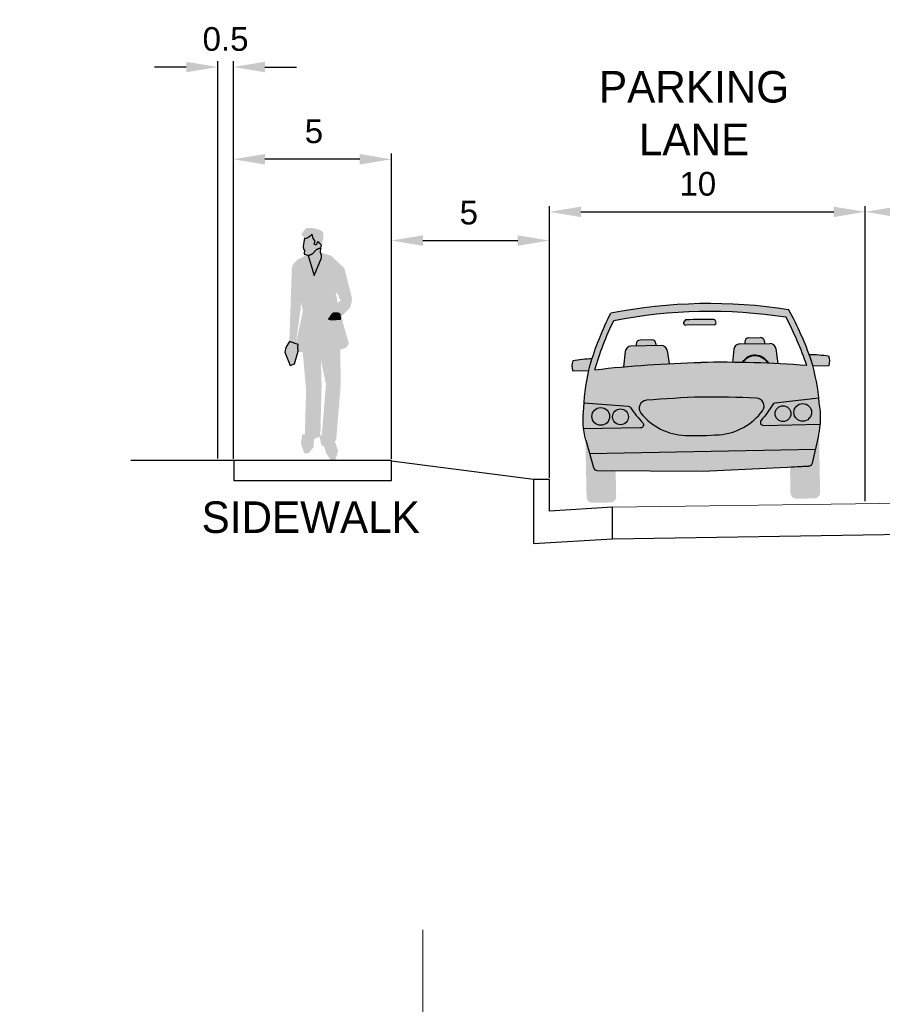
# Model space of a CAD drawing. Extents: x 3480 to 4622, y 4336 to 4703.
# Tile 27 of 33: x 4124 to 4138, y 4632 to 4648. Entities that reach past the tile are written whole.
import ezdxf

# ---------------------------------------------------------------- set-up
doc = ezdxf.new("R2010")
doc.units = 0
doc.header["$MEASUREMENT"] = 0
doc.set_wipeout_variables(frame=1)
doc.linetypes.add('Wisdot2', pattern=[0.125, 0.0625, -0.0625])
doc.layers.get('Defpoints').update_dxf_attribs({"lineweight": 25})
for name, color, linetype, lineweight in [('P_AREA', 1, 'Wisdot2', 25), ('P_MISC', 7, 'Continuous', 25), ('P_MISC_CONSTD', 7, 'Continuous', 25), ('P_MISC_TYPS', 7, 'Continuous', 25)]:
    doc.layers.add(name, color=color, linetype=linetype, lineweight=lineweight)
doc.layers.add('P_MISC_NoPlot', color=7, linetype='Continuous', lineweight=18, plot=False)
doc.styles.add('DOT_FONT15', font='dot_font15.shx')
doc.styles.get("Standard").update_dxf_attribs({"font": 'arial.ttf'})
doc.dimstyles.get("Standard").update_dxf_attribs({"dimtxt": 0.18, "dimasz": 0.18, "dimexe": 0.18, "dimexo": 0.0625, "dimgap": 0.09, "dimtad": 0, "dimtih": 1, "dimtoh": 1, "dimdec": 4, "dimzin": 0, "dimdsep": 46, "dimtxsty": 'Standard', "dimcen": 0.09, "dimadec": 0, "dimazin": 0, "dimtfac": 1, "dimtdec": 4, "dimtofl": 0, "dimtmove": 0, "dimatfit": 3, "dimfxl": 1, "dimtolj": 1, "dimtzin": 0, "dimarcsym": 0})

# ---------------------------------------------------------------- blocks, each defined once
blk = doc.blocks.new('*D79')
at = {"layer": 'Defpoints', "color": 0, "transparency": 16777216}
for p in [(870653.784, 574548.451), (870647.783, 574542.847), (870653.784, 574539.301)]:
    blk.add_point(p, dxfattribs=at)
at = {"layer": 'P_MISC', "color": 0, "lineweight": -2, "transparency": 16777216}
for p, q in [((870647.783, 574542.91), (870647.783, 574548.631)), ((870653.784, 574539.363), (870653.784, 574548.631)), ((870648.783, 574548.451), (870652.784, 574548.451))]:
    blk.add_line(p, q, dxfattribs=at)
at = {"layer": 'P_MISC', "color": 0, "transparency": 16777216}
for points in [[(870648.783, 574548.617), (870648.783, 574548.284), (870647.783, 574548.451)], [(870652.784, 574548.617), (870652.784, 574548.284), (870653.784, 574548.451)]]:
    blk.add_solid(points, dxfattribs=at)
at = {"layer": 'P_MISC', "color": 0, "transparency": 16777216, "insert": (870650.783, 574549.334), "char_height": 0.75, "attachment_point": 5}
blk.add_mtext('\\A1;6', dxfattribs=at)
blk = doc.blocks.new('*D81')
at = {"layer": 'Defpoints', "color": 0, "transparency": 16777216}
for p in [(870647.783, 574548.451), (870637.78, 574539.972), (870647.783, 574539.225)]:
    blk.add_point(p, dxfattribs=at)
at = {"layer": 'P_MISC', "color": 0, "lineweight": -2, "transparency": 16777216}
for p, q in [((870637.78, 574540.035), (870637.78, 574548.631)), ((870647.783, 574539.288), (870647.783, 574548.631)), ((870638.78, 574548.451), (870646.783, 574548.451))]:
    blk.add_line(p, q, dxfattribs=at)
at = {"layer": 'P_MISC', "color": 0, "transparency": 16777216}
for points in [[(870638.78, 574548.617), (870638.78, 574548.284), (870637.78, 574548.451)], [(870646.783, 574548.617), (870646.783, 574548.284), (870647.783, 574548.451)]]:
    blk.add_solid(points, dxfattribs=at)
at = {"layer": 'P_MISC', "color": 0, "transparency": 16777216, "insert": (870642.479, 574549.334), "char_height": 0.75, "attachment_point": 5}
blk.add_mtext('\\A1;10', dxfattribs=at)
blk = doc.blocks.new('*D82')
at = {"layer": 'Defpoints', "color": 0, "transparency": 16777216}
for p in [(870637.78, 574547.541), (870632.778, 574540.563), (870637.78, 574539.963)]:
    blk.add_point(p, dxfattribs=at)
at = {"layer": 'P_MISC', "color": 0, "lineweight": -2, "transparency": 16777216}
for p, q in [((870632.778, 574540.626), (870632.778, 574547.721)), ((870637.78, 574540.026), (870637.78, 574547.721)), ((870633.778, 574547.541), (870636.78, 574547.541))]:
    blk.add_line(p, q, dxfattribs=at)
at = {"layer": 'P_MISC', "color": 0, "transparency": 16777216}
for points in [[(870633.778, 574547.708), (870633.778, 574547.374), (870632.778, 574547.541)], [(870636.78, 574547.708), (870636.78, 574547.374), (870637.78, 574547.541)]]:
    blk.add_solid(points, dxfattribs=at)
at = {"layer": 'P_MISC', "color": 0, "transparency": 16777216, "insert": (870635.23, 574548.423), "char_height": 0.75, "attachment_point": 5}
blk.add_mtext('\\A1;5', dxfattribs=at)
blk = doc.blocks.new('*D86')
at = {"layer": 'Defpoints', "color": 0, "transparency": 16777216}
for p in [(870627.777, 574550.116), (870632.778, 574541.492), (870627.777, 574540.563)]:
    blk.add_point(p, dxfattribs=at)
at = {"layer": 'P_MISC', "color": 0, "lineweight": -2, "transparency": 16777216}
for p, q in [((870627.777, 574540.626), (870627.777, 574550.296)), ((870631.778, 574550.116), (870628.777, 574550.116)), ((870632.778, 574541.555), (870632.778, 574550.296))]:
    blk.add_line(p, q, dxfattribs=at)
at = {"layer": 'P_MISC', "color": 0, "transparency": 16777216}
for points in [[(870628.777, 574550.283), (870628.777, 574549.95), (870627.777, 574550.116)], [(870631.778, 574550.283), (870631.778, 574549.95), (870632.778, 574550.116)]]:
    blk.add_solid(points, dxfattribs=at)
at = {"layer": 'P_MISC', "color": 0, "transparency": 16777216, "insert": (870630.327, 574550.998), "char_height": 0.75, "attachment_point": 5}
blk.add_mtext('\\A1;5', dxfattribs=at)
blk = doc.blocks.new('*D87')
at = {"layer": 'Defpoints', "color": 0, "transparency": 16777216}
for p in [(870627.282, 574553.039), (870627.777, 574542.1), (870627.282, 574540.572)]:
    blk.add_point(p, dxfattribs=at)
at = {"layer": 'P_MISC', "color": 0, "lineweight": -2, "transparency": 16777216}
for p, q in [((870627.282, 574540.635), (870627.282, 574553.219)), ((870627.777, 574542.163), (870627.777, 574553.219)), ((870626.282, 574553.039), (870625.282, 574553.039)), ((870628.777, 574553.039), (870629.777, 574553.039))]:
    blk.add_line(p, q, dxfattribs=at)
at = {"layer": 'P_MISC', "color": 0, "transparency": 16777216}
for points in [[(870626.282, 574553.206), (870626.282, 574552.873), (870627.282, 574553.039)], [(870628.777, 574553.206), (870628.777, 574552.873), (870627.777, 574553.039)]]:
    blk.add_solid(points, dxfattribs=at)
at = {"layer": 'P_MISC', "color": 0, "transparency": 16777216, "insert": (870627.529, 574553.922), "char_height": 0.75, "attachment_point": 5}
blk.add_mtext('\\A1;0.5', dxfattribs=at)
blk = doc.blocks.new('BLOCK-Typicals-existing and proposed w wipeout')
at = {"lineweight": -2}
e = blk.add_wipeout([(6.115, 90.267), (126.086, 90.267), (126.086, 3.5), (6.115, 3.5)], dxfattribs=at)
e.dxf.layer = 'P_MISC'
e.dxf.unprotected_set("ltscale", 0)
at = {"layer": 'P_AREA', "linetype": 'Continuous', "lineweight": 25}
for color, points in [(16, [(30.574, 25.384), (30.462, 25.519), (30.479, 25.569), (30.61, 25.735), (30.8, 25.735), (31.063, 25.669), (31.135, 25.602), (31.156, 25.528), (31.156, 25.403), (31.124, 25.303), (31.092, 25.187), (31.025, 25.254), (30.992, 25.303), (30.958, 25.271), (30.925, 25.187), (30.859, 25.222), (30.893, 25.32), (30.827, 25.403), (30.793, 25.534), (30.744, 25.485), (30.694, 25.437), (30.61, 25.403)]), (254, [(30.827, 25.403), (30.793, 25.534), (30.744, 25.485), (30.694, 25.437), (30.61, 25.403), (30.574, 25.384), (30.55, 25.413), (30.511, 25.16), (30.526, 25.057), (30.555, 25.043), (30.546, 24.9), (30.691, 24.858), (30.811, 24.908), (30.939, 25.053), (31.07, 25.105), (31.092, 25.187), (31.025, 25.254), (30.992, 25.303), (30.958, 25.271), (30.925, 25.187), (30.859, 25.222), (30.893, 25.32)]), (8, [(30.075, 22.137), (30.28, 22.065), (30.427, 23.126), (30.446, 23.356), (30.505, 23.111), (31.605, 23.345), (31.572, 23.548), (31.537, 23.703), (31.655, 23.572), (31.637, 23.516), (31.704, 23.45), (31.605, 23.345), (31.472, 23.035), (31.621, 23.035), (31.685, 22.998), (31.742, 22.95), (32.001, 23.211), (32.046, 23.376), (32.059, 23.508), (31.816, 24.459), (31.39, 24.858), (31.057, 24.956), (31.091, 24.857), (31.091, 24.79), (30.859, 24.227), (30.676, 24.863), (30.62, 24.879), (30.341, 24.732), (30.202, 24.598), (30.155, 24.465)]), (254, [(30.676, 24.863), (30.859, 24.227), (31.091, 24.79), (31.091, 24.857), (31.057, 24.956), (31.07, 25.105), (30.939, 25.053), (30.811, 24.908), (30.691, 24.858)]), (8, [(30.386, 21.804), (30.28, 22.065), (30.505, 23.111), (31.605, 23.345), (31.526, 23.156), (31.472, 23.035), (31.42, 22.996), (31.313, 22.843), (31.421, 22.827), (31.698, 22.842), (31.685, 22.998), (31.742, 22.95), (31.763, 22.76), (31.961, 22.065), (31.865, 21.933), (31.218, 21.75), (31.142, 22.145), (31.019, 21.765)]), (254, [(31.313, 22.843), (31.421, 22.827), (31.698, 22.842), (31.685, 22.998), (31.621, 23.035), (31.522, 23.035), (31.472, 23.035), (31.42, 22.996)]), (254, [(29.929, 21.808), (30.093, 21.383), (30.229, 21.431), (30.348, 21.834), (30.34, 21.975), (30.348, 22.048), (30.074, 22.145), (29.958, 21.948)]), (150, [(30.578, 19.162), (30.568, 19.254), (30.606, 20.605), (30.499, 21.797), (31.019, 21.765), (31.142, 22.145), (31.218, 21.75), (31.691, 21.884), (31.699, 20.729), (31.556, 18.998), (31.472, 18.962), (31.299, 18.977), (31.124, 19.062), (31.094, 19.075), (31.235, 20.786), (31.074, 21.546), (31.096, 20.758), (31.057, 19.09), (31.009, 19.111), (30.888, 19.062), (30.727, 19.062)]), (250, [(30.551, 18.591), (30.441, 18.904), (30.486, 19.193), (30.702, 19.193), (30.864, 19.258), (30.842, 18.792), (30.686, 18.591)]), (250, [(31.398, 18.368), (31.241, 18.591), (31.175, 18.814), (31.087, 18.857), (31.02, 19.193), (31.255, 19.079), (31.486, 19.058), (31.621, 18.659), (31.531, 18.391)])]:
    blk.add_hatch(color=color, dxfattribs=at).paths.add_polyline_path(points)
at = {"layer": 'P_AREA', "lineweight": 15}
for points in [[(40.348, 22.805, -0.086394), (45.793, 22.914, -0.042816), (46.456, 21.373, -0.001416), (46.65, 21.357, 0.007604), (46.597, 21.54, 0.044201), (45.877, 23.151, 0.088901), (40.254, 23.038, 0.044201), (39.599, 21.4, 0.007604), (39.554, 21.215, -0.001416), (39.747, 21.239, -0.042816)], [(39.048, 21.518, -0.032841), (39.658, 21.59, 0.029833), (39.554, 21.215), (39.054, 21.205, -0.184661)], [(47.144, 21.68, 0.032841), (46.531, 21.728, -0.029833), (46.65, 21.357), (47.15, 21.367, 0.184661)], [(43.098, 21.47, -0.025862), (46.65, 21.357, -0.041364), (46.837, 20.342), (45.447, 20.184, 0.228108), (45.379, 20.14, -0.035278), (45.008, 19.632, 0.645243), (45.081, 19.478), (46.885, 19.514, -0.035812), (46.829, 19.161), (46.728, 18.729), (39.58, 18.586), (39.463, 19.013, -0.035812), (39.393, 19.364), (41.197, 19.4, 0.645243), (41.264, 19.557, -0.035278), (40.873, 20.05, 0.228108), (40.802, 20.091), (39.407, 20.193, -0.041364), (39.554, 21.215, -0.025862)], [(46.885, 19.514, 0.067694), (46.851, 20.187, 0.006225), (46.837, 20.342), (45.447, 20.184, 0.228108), (45.379, 20.14, -0.035278), (45.008, 19.632, 0.645243), (45.081, 19.478)], [(39.393, 19.364, -0.067694), (39.4, 20.038, -0.006225), (39.407, 20.193), (40.802, 20.091, -0.228108), (40.873, 20.05, 0.035278), (41.264, 19.557, -0.645243), (41.197, 19.4)], [(39.58, 18.586), (46.728, 18.729), (46.624, 18.278, -0.336381), (46.507, 18.182), (43.167, 18.033), (39.823, 18.048, -0.336381), (39.703, 18.14)]]:
    blk.add_hatch(color=4, dxfattribs=at).paths.add_polyline_path(points)
at = {"layer": 'P_AREA', "lineweight": 30}
blk.add_hatch(color=250, dxfattribs=at).paths.add_polyline_path([(42.628, 22.648), (43.526, 22.666, 0.534906), (43.582, 22.754), (43.557, 22.81, 0.295589), (43.5, 22.847, 0.013652), (42.64, 22.83), (42.646, 22.83, 0.295589), (42.591, 22.791), (42.569, 22.733, 0.534906)])
at = {"layer": 'P_AREA', "lineweight": 40}
for points in [[(40.656, 21.334, -0.010504), (42.097, 21.435), (42.037, 21.847, 0.378242), (41.847, 22.007), (41.681, 22.004), (41.68, 22.067, 0.414214), (41.552, 22.189), (41.177, 22.182, 0.414214), (41.055, 22.054), (41.056, 21.992), (40.89, 21.988, 0.378242), (40.707, 21.82)], [(45.544, 21.432, 0.010504), (44.1, 21.475), (44.144, 21.889, -0.378242), (44.326, 22.057), (44.493, 22.06), (44.492, 22.123, -0.414214), (44.614, 22.25), (44.989, 22.258, -0.414214), (45.117, 22.135), (45.118, 22.073), (45.284, 22.076, -0.378242), (45.474, 21.916)]]:
    blk.add_hatch(color=253, dxfattribs=at).paths.add_polyline_path(points)
at = {"layer": 'P_AREA', "linetype": 'Continuous', "lineweight": 15}
for points in [[(39.504, 18.864), (39.703, 18.14, 0.336381), (39.823, 18.048), (40.406, 18.045), (40.423, 17.228, -0.414214), (40.239, 17.037), (39.676, 17.026, -0.414214), (39.485, 17.209), (39.448, 19.068), (39.449, 19.068, 0.005666), (39.463, 19.013), (39.703, 18.14)], [(46.794, 19.009), (46.624, 18.278, -0.336381), (46.507, 18.182), (45.925, 18.156), (45.941, 17.338, 0.414214), (46.133, 17.155), (46.695, 17.166, 0.414214), (46.879, 17.357), (46.842, 19.216), (46.841, 19.216, -0.005666), (46.829, 19.161), (46.624, 18.278)]]:
    blk.add_hatch(color=250, dxfattribs=at).paths.add_polyline_path(points)
at = {"layer": 'P_MISC_CONSTD', "true_color": 0xfafafa}
h = blk.add_hatch(color=7, dxfattribs=at)
edge = h.paths.add_edge_path()
edge.add_arc((39.935, 19.762), 0.281, -47, 313)
h = blk.add_hatch(color=7, dxfattribs=at)
edge = h.paths.add_edge_path()
edge.add_arc((40.559, 19.748), 0.25, -47, 313)
h = blk.add_hatch(color=7, dxfattribs=at)
edge = h.paths.add_edge_path()
edge.add_arc((45.704, 19.85), 0.25, -47, 313)
h = blk.add_hatch(color=7, dxfattribs=at)
edge = h.paths.add_edge_path()
edge.add_arc((46.328, 19.89), 0.281, -47, 313)
at = {"layer": 'P_AREA', "color": 250, "linetype": 'Continuous', "lineweight": 25, "flags": 128}
for points in [[(30.827, 25.403), (30.793, 25.534), (30.744, 25.485), (30.694, 25.437), (30.61, 25.403), (30.574, 25.384), (30.55, 25.413), (30.511, 25.16), (30.526, 25.057), (30.555, 25.043), (30.546, 24.9), (30.691, 24.858), (30.811, 24.908), (30.939, 25.053), (31.07, 25.105), (31.092, 25.187), (31.025, 25.254), (30.992, 25.303), (30.958, 25.271), (30.925, 25.187), (30.859, 25.222), (30.893, 25.32), (30.827, 25.403)], [(30.676, 24.863), (30.859, 24.227), (31.091, 24.79), (31.091, 24.857), (31.057, 24.956), (31.07, 25.105), (30.939, 25.053), (30.811, 24.908), (30.691, 24.858), (30.676, 24.863)], [(31.313, 22.843), (31.421, 22.827), (31.698, 22.842), (31.685, 22.998), (31.621, 23.035), (31.522, 23.035), (31.472, 23.035), (31.42, 22.996), (31.313, 22.843)], [(29.934, 21.801), (30.098, 21.376), (30.235, 21.424), (30.354, 21.827), (30.345, 21.968), (30.354, 22.041), (30.079, 22.138), (29.963, 21.941), (29.934, 21.801)]]:
    blk.add_lwpolyline(points, close=True, dxfattribs=at)
at = {"layer": 'P_MISC'}
for p, q in [((28.321, 18.364), (25.059, 18.364)), ((37.807, 17.764), (33.306, 18.349)), ((40.307, 15.889), (66.38, 16.294))]:
    blk.add_line(p, q, dxfattribs=at)
blk.add_lwpolyline([(33.306, 18.364), (28.321, 18.364), (28.321, 17.73), (33.306, 17.73)], close=True, dxfattribs=at)
at = {"layer": 'P_MISC_CONSTD', "color": 250}
for p, q in [((42.569, 22.733), (42.591, 22.791)), ((43.582, 22.754), (43.557, 22.81)), ((43.526, 22.666), (42.628, 22.648)), ((41.552, 22.189), (41.177, 22.182)), ((44.614, 22.25), (44.989, 22.258)), ((41.847, 22.007), (40.89, 21.988)), ((41.055, 22.054), (41.056, 21.992)), ((41.68, 22.067), (41.681, 22.004)), ((42.037, 21.847), (42.097, 21.435)), ((44.144, 21.889), (44.1, 21.475)), ((44.326, 22.057), (45.284, 22.076)), ((44.492, 22.123), (44.493, 22.06)), ((45.117, 22.135), (45.118, 22.073)), ((45.474, 21.916), (45.544, 21.432)), ((40.707, 21.82), (40.656, 21.334)), ((46.507, 18.182), (45.977, 18.158))]:
    blk.add_line(p, q, dxfattribs=at)
at = {"layer": 'P_MISC_CONSTD', "color": 250, "lineweight": 30}
for p, q in [((46.829, 19.161), (46.624, 18.278)), ((39.463, 19.013), (39.703, 18.14)), ((43.167, 18.033), (46.507, 18.182)), ((39.823, 18.048), (43.167, 18.033))]:
    blk.add_line(p, q, dxfattribs=at)
at = {"layer": 'P_MISC_CONSTD', "color": 7, "lineweight": 30}
blk.add_line((39.58, 18.586), (46.728, 18.729), dxfattribs=at)
at = {"layer": 'P_MISC_CONSTD', "color": 250, "lineweight": 30, "flags": 128}
for points in [[(39.658, 21.591, 0.032841), (39.048, 21.518, 0.184661), (39.054, 21.205), (39.554, 21.215)], [(46.531, 21.728, -0.032841), (47.144, 21.68, -0.184661), (47.15, 21.367), (46.65, 21.357)]]:
    blk.add_lwpolyline(points, format="xyb", dxfattribs=at)
at = {"layer": 'P_MISC_CONSTD', "color": 7, "lineweight": 30, "flags": 128}
blk.add_lwpolyline([(43.683, 19.183, 0.219295), (45.055, 19.944, 0.598899), (44.865, 20.342, 0.012696), (43.12, 20.376, 0.012696), (41.378, 20.272, 0.598899), (41.204, 19.867, 0.219295), (42.605, 19.162), (42.605, 19.162, 0.027183), (43.683, 19.183)], format="xyb", close=True, dxfattribs=at)
for points in [[(46.837, 20.342), (45.447, 20.184, 0.228108), (45.379, 20.14, -0.035278), (45.008, 19.632, 0.645243), (45.081, 19.478), (46.885, 19.514)], [(39.407, 20.193), (40.802, 20.091, -0.228108), (40.873, 20.05, 0.035278), (41.264, 19.557, -0.645243), (41.197, 19.4), (39.393, 19.364)]]:
    blk.add_lwpolyline(points, format="xyb", dxfattribs=at)
at = {"layer": 'P_MISC_CONSTD', "color": 250, "lineweight": 30}
for centre, radius in [((39.935, 19.762), 0.281), ((40.559, 19.748), 0.25), ((45.704, 19.85), 0.25), ((46.328, 19.89), 0.281)]:
    blk.add_circle(centre, radius, dxfattribs=at)
at = {"layer": 'P_MISC_CONSTD', "color": 250, "lineweight": 30, "extrusion": (0, 0, -1)}
for centre, radius, start, end in [((-43.38, 7.407), 15.941, 78.6934, 99.0146), ((-49.175, 18.52), 10, 16.7355, 26.8591), ((-45.646, 19.82), 6.25, 1.9944, 14.6383), ((-41.874, 19.676), 2.5, 344.6218, 8.3163), ((-46.502, 18.307), 0.125, 193.0862, 267.454)]:
    blk.add_arc(centre, radius, start, end, dxfattribs=at)
at = {"layer": 'P_MISC_CONSTD', "color": 250, "extrusion": (0, 0, -1)}
for centre, radius, start, end in [((-43.383, 7.219), 15.879, 78.9785, 98.7295), ((-49.175, 18.52), 9.812, 16.0829, 25.8897), ((-43.386, 7.094), 15.754, 87.2867, 90.4153), ((-43.499, 22.785), 0.0625, 90.4153, 156.2837), ((-42.627, 22.71), 0.0625, 268.854, 21.4243), ((-43.786, -12.898), 34.375, 83.2526, 88.854)]:
    blk.add_arc(centre, radius, start, end, dxfattribs=at)
at = {"layer": 'P_MISC_CONSTD', "color": 250, "lineweight": 30}
for centre, radius, start, end in [((37.144, 18.28), 10, 19.0275, 29.1511), ((40.618, 19.72), 6.25, 4.2864, 16.9302), ((44.394, 19.727), 2.5, 346.9138, 10.6083), ((39.824, 18.173), 0.125, 195.3782, 269.746)]:
    blk.add_arc(centre, radius, start, end, dxfattribs=at)
at = {"layer": 'P_MISC_CONSTD', "color": 250}
for centre, radius, start, end in [((42.649, 22.768), 0.0625, 92.7073, 158.5757), ((37.144, 18.28), 9.812, 18.3749, 28.1817), ((43.524, 22.728), 0.0625, 271.146, 23.7163), ((43.786, -12.898), 34.375, 85.5446, 91.146)]:
    blk.add_arc(centre, radius, start, end, dxfattribs=at)
at = {"layer": 'P_MISC_CONSTD', "color": 250, "lineweight": 25}
for centre, radius, start, end in [((41.18, 22.057), 0.125, 91.146, 181.146), ((41.555, 22.064), 0.125, 1.146, 91.146), ((44.617, 22.125), 0.125, 91.146, 181.146), ((44.992, 22.133), 0.125, 1.146, 91.146), ((40.893, 21.801), 0.187, 91.146, 174.021), ((41.851, 21.82), 0.187, 8.271, 91.146), ((44.33, 21.87), 0.187, 91.146, 174.021), ((45.288, 21.889), 0.187, 8.271, 91.146), ((43.29, 21.918), 1.25, 188.2709979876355, 188.2710108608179), ((42.238, 21.765), 0.187, 188.2709, 188.271)]:
    blk.add_arc(centre, radius, start, end, dxfattribs=at)
at = {"layer": 'P_MISC_CONSTD', "color": 250, "lineweight": 40}
blk.add_arc((44.822, 21.223), 0.469, 28.4282, 148.0919, dxfattribs=at)
at = {"layer": 'P_MISC_TYPS', "lineweight": 20}
blk.add_line((66.386, 17.245), (40.307, 16.889), dxfattribs=at)
at = {"layer": 'P_MISC_TYPS', "lineweight": 30, "flags": 128}
blk.add_lwpolyline([(37.807, 15.733), (40.307, 15.889), (40.307, 16.889), (38.307, 16.764), (38.307, 17.764), (37.807, 17.764), (37.807, 15.733)], dxfattribs=at)
at = {"layer": 'P_MISC', "lineweight": 30, "char_height": 1, "attachment_point": 1, "style": 'DOT_FONT15'}
for s, insert in [('\\pxqc;PARKING\\PLANE', (37.099, 30.705)), ('\\pxqc;SIDEWALK', (24.964, 17.07))]:
    blk.add_mtext_dynamic_manual_height_columns(s, width=11.57661, gutter_width=10, heights=[0], dxfattribs=dict(at, insert=insert))
at = {"layer": 'P_MISC'}
for base, p1, p2, override, picture, middle in [((27.809, 30.831), (28.304, 19.892), (27.809, 18.364), {"dimtxt": 0.75, "dimasz": 1, "dimgap": 0.5, "dimtad": 1, "dimdec": 1}, '*D87', (28.056, 30.831)), ((28.304, 27.908), (33.306, 19.284), (28.304, 18.355), {"dimtxt": 0.75, "dimasz": 1, "dimgap": 0.5, "dimtad": 1, "dimdec": 0}, '*D86', (30.854, 27.908))]:
    dim = blk.add_linear_dim(base=base, p1=p1, p2=p2, angle=180, dimstyle='Standard', override=override, dxfattribs=at)
    dim.commit()
    dim.dimension.update_dxf_attribs({"geometry": picture, "text_midpoint": middle, "dimtype": 128, "insert": (-870599.473, -574522.208)})
for base, p1, p2, picture, middle in [((48.31, 26.243), (38.307, 17.764), (48.31, 17.017), '*D81', (43.007, 26.243)), ((38.307, 25.333), (33.306, 18.355), (38.307, 17.755), '*D82', (35.757, 25.333))]:
    dim = blk.add_linear_dim(base=base, p1=p1, p2=p2, dimstyle='Standard', override={"dimtxt": 0.75, "dimasz": 1, "dimgap": 0.5, "dimtad": 1, "dimdec": 0}, dxfattribs=at)
    dim.commit()
    dim.dimension.update_dxf_attribs({"geometry": picture, "text_midpoint": middle, "dimtype": 128, "insert": (-870599.473, -574522.208)})
dim = blk.add_linear_dim(base=(54.311, 26.243), p1=(48.31, 20.639), p2=(54.311, 17.092), dimstyle='Standard', override={"dimtxt": 0.75, "dimasz": 1, "dimgap": 0.5, "dimtad": 1, "dimdec": 0}, dxfattribs=at)
dim.commit()
dim.dimension.update_dxf_attribs({"geometry": '*D79', "text_midpoint": (51.311, 27.126), "insert": (-870599.473, -574522.208)})

msp = doc.modelspace()

# ---------------------------------------------------------------- block references
at = {"layer": 'P_MISC_TYPS', "xscale": 0.5, "yscale": 0.5, "zscale": 0.5}
msp.add_blockref('BLOCK-Typicals-existing and proposed w wipeout', (4113.712, 4631.511), dxfattribs=at)

# ---------------------------------------------------------------- next in the draw order: linework, layer by layer
at = {"layer": 'P_MISC_NoPlot', "flags": 128}
msp.add_lwpolyline([(4130.861, 4579.145), (4130.861, 4633.262)], dxfattribs=at)

doc.saveas('drawing.dxf')
